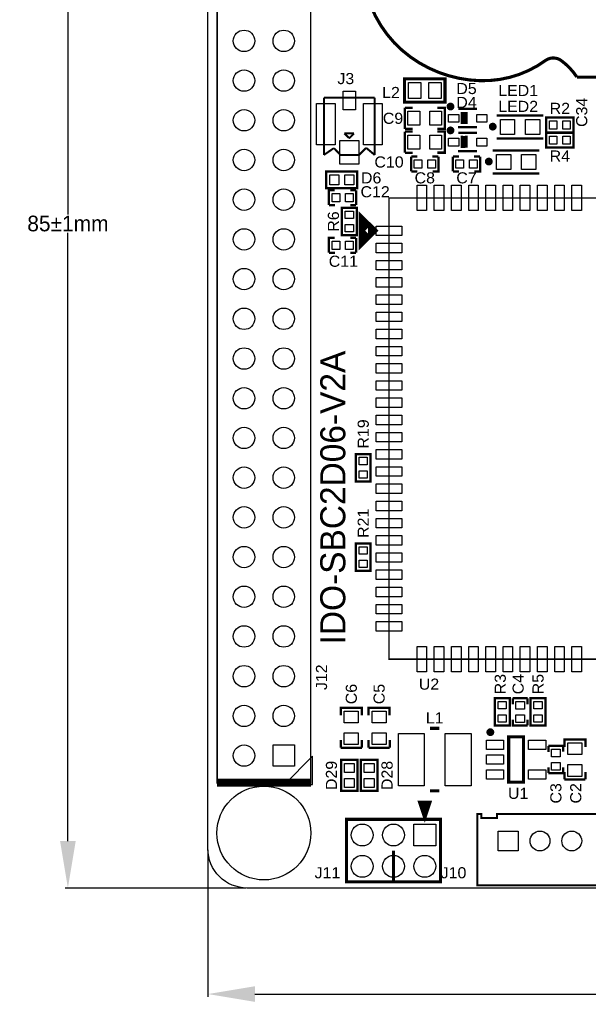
# Model space of a CAD drawing. Extents: x -12 to 154, y -7 to 87.
# Tile 1 of 7: x -12 to 24, y -7 to 56. Entities that reach past the tile are written whole.
import ezdxf
from ezdxf.enums import TextEntityAlignment as Align

# ---------------------------------------------------------------- set-up
doc = ezdxf.new("R2010")
doc.units = 0
doc.header["$MEASUREMENT"] = 0
doc.layers.get('0').update_dxf_attribs({"linetype": 'CONTINUOUS'})
doc.layers.get('Defpoints').update_dxf_attribs({"linetype": 'CONTINUOUS'})
for name, color, linetype in [('BG_OUTLINE', 6, 'CONTINUOUS'), ('BG_SILKSCREEN_TOP', 7, 'CONTINUOUS'), ('PG_SILKSCREEN_TOP', 7, 'CONTINUOUS'), ('PIN_TOP', 3, 'CONTINUOUS'), ('RD_SILKSCREEN_TOP', 2, 'CONTINUOUS')]:
    doc.layers.add(name, color=color, linetype=linetype)
doc.dimstyles.get("Standard").update_dxf_attribs({"dimtxt": 0.18, "dimasz": 0.18, "dimexe": 0.18, "dimexo": 0.0625, "dimgap": 0.09, "dimtad": 0, "dimtih": 1, "dimtoh": 1, "dimdec": 4, "dimzin": 0, "dimdsep": 46, "dimtxsty": 'STANDARD', "dimcen": 0.09, "dimadec": 0, "dimazin": 0, "dimtfac": 1, "dimtdec": 4, "dimtofl": 0, "dimtmove": 0, "dimatfit": 3, "dimfxl": 1, "dimtolj": 1, "dimtzin": 0, "dimarcsym": 0})

# ---------------------------------------------------------------- blocks, each defined once
blk = doc.blocks.new('*D9')
at = {"color": 0, "linetype": 'Continuous', "lineweight": -2, "transparency": 16777216}
for p, q in [((0.107, 2.603), (0.107, -6.797)), ((56.107, 2.603), (56.107, -6.797)), ((3.107, -6.617), (25.35, -6.617)), ((53.107, -6.617), (30.864, -6.617))]:
    blk.add_line(p, q, dxfattribs=at)
at = {"color": 0, "linetype": 'Continuous', "transparency": 16777216}
for points in [[(3.107, -6.117), (3.107, -7.117), (0.107, -6.617)], [(53.107, -6.117), (53.107, -7.117), (56.107, -6.617)]]:
    blk.add_solid(points, dxfattribs=at)
at = {"layer": 'Defpoints', "color": 0, "linetype": 'Continuous', "transparency": 16777216}
for p in [(0.107, 2.666), (56.107, 2.666), (56.107, -6.617)]:
    blk.add_point(p, dxfattribs=at)
at = {"color": 0, "linetype": 'Continuous', "transparency": 16777216, "insert": (28.107, -6.617), "char_height": 1, "attachment_point": 5}
blk.add_mtext('\\A1;56±1mm', dxfattribs=at)
blk = doc.blocks.new('*D10')
at = {"color": 0, "linetype": 'Continuous', "lineweight": -2, "transparency": 16777216}
for p, q in [((2.544, 85.166), (-9.029, 85.166)), ((-8.849, 82.166), (-8.849, 43.256)), ((-8.849, 3.166), (-8.849, 42.076)), ((2.544, 0.166), (-9.029, 0.166))]:
    blk.add_line(p, q, dxfattribs=at)
at = {"color": 0, "linetype": 'Continuous', "transparency": 16777216}
for points in [[(-9.349, 82.166), (-8.349, 82.166), (-8.849, 85.166)], [(-9.349, 3.166), (-8.349, 3.166), (-8.849, 0.166)]]:
    blk.add_solid(points, dxfattribs=at)
at = {"layer": 'Defpoints', "color": 0, "linetype": 'Continuous', "transparency": 16777216}
for p in [(2.607, 85.166), (-8.849, 0.166), (2.607, 0.166)]:
    blk.add_point(p, dxfattribs=at)
at = {"color": 0, "linetype": 'Continuous', "transparency": 16777216, "insert": (-8.849, 42.666), "char_height": 1, "attachment_point": 5}
blk.add_mtext('\\A1;85±1mm', dxfattribs=at)

msp = doc.modelspace()

# ---------------------------------------------------------------- linework, layer by layer
at = {"layer": 'BG_OUTLINE'}
msp.add_lwpolyline([(0.10691, 2.6657), (0.10691, 82.6657, -0.414214), (2.6069, 85.16569), (53.6069, 85.16569, -0.414211), (56.1069, 82.6657), (56.1069, 2.6657, -0.414213), (53.6069, 0.16571), (2.6069, 0.16571, -0.414216)], format="xyb", close=True, dxfattribs=at)
at = {"layer": 'PG_SILKSCREEN_TOP'}
for points, const_width in [([(10.00511, 59.309, 0.241056), (13.07589, 53.30949, 0.149983), (17.49549, 51.80841, 0.165562), (21.6865, 53.0987, -0.32438), (22.6873, 53.0987, -0.091555), (23.69571, 52.0395), (25.0063, 52.0395, 0.42567), (25.9766, 53.0479), (25.9766, 65.5701, 0.42567), (25.0063, 66.57851), (23.69571, 66.57851, -0.012062), (22.6873, 65.5193, -0.414642), (21.6865, 65.5193, 0.246616), (17.49549, 66.8096, 0.071285), (13.07589, 65.30851, 0.28245), (10.00511, 60.30981)], 0.20071), ([(15.7382, 50.15301, 1.000012), (15.48821, 50.15299, 0.999988), (15.7382, 50.15301)], 0.25001), ([(15.73822, 48.62901, 1.000012), (15.48818, 48.62899, 0.999988), (15.73822, 48.62901)], 0.25001), ([(18.44101, 48.86919, 0.99995), (18.191, 48.86922, 1.00005), (18.44101, 48.86919)], 0.25001), ([(18.18701, 46.63399, 0.99995), (17.937, 46.63402, 1.00005), (18.18701, 46.63399)], 0.25001), ([(18.28701, 10.13201, 1.000028), (18.037, 10.13198, 0.999972), (18.28701, 10.13201)], 0.25001)]:
    msp.add_lwpolyline(points, format="xyb", dxfattribs=dict(at, const_width=const_width))
for points, const_width in [([(4.29108, 6.8961), (0.69291, 6.8961), (0.69291, 58.61609), (6.67309, 58.61609), (6.67309, 6.8961), (4.29108, 6.8961)], 0.10008), ([(15.1638, 50.4315), (12.6746, 50.4315), (12.6746, 51.9301), (15.2654, 51.9301), (15.2654, 50.4315), (15.1638, 50.4315)], 0.2), ([(7.51901, 50.722), (10.76899, 50.722)], 0.127), ([(7.51901, 47.0583), (7.51901, 50.722)], 0.127), ([(10.76899, 50.722), (10.76899, 47.0583)], 0.127), ([(12.695, 48.72799), (12.695, 50.078)], 0.15001), ([(13.18499, 50.07331), (12.71001, 50.07331)], 0.15001), ([(14.77, 48.72799), (15.245, 48.72799), (15.245, 50.078), (14.77, 50.078)], 0.15001), ([(16.1132, 50.003), (17.3132, 50.003)], 0.15001), ([(16.33189, 49.8109), (16.33189, 49.03589)], 0.15001), ([(16.48821, 49.803), (16.48821, 49.02799)], 0.15001), ([(16.6273, 49.81301), (16.6273, 49.038)], 0.15001), ([(18.566, 49.58169), (21.541, 49.58169)], 0.15001), ([(23.406, 48.4962), (21.731, 48.4962), (21.731, 49.4462), (23.481, 49.4462), (23.481, 48.4962), (23.406, 48.4962)], 0.15001), ([(12.695, 47.20399), (12.695, 48.554)], 0.15001), ([(12.71001, 48.7233), (13.18499, 48.7233)], 0.15001), ([(13.18499, 48.54931), (12.71001, 48.54931)], 0.15001), ([(14.77, 47.20399), (15.245, 47.20399), (15.245, 48.554), (14.77, 48.554)], 0.15001), ([(16.08821, 48.828), (17.3132, 48.828)], 0.15001), ([(16.1132, 48.479), (17.3132, 48.479)], 0.15001), ([(23.406, 47.53099), (21.731, 47.53099), (21.731, 48.48101), (23.481, 48.48101), (23.481, 47.53099), (23.406, 47.53099)], 0.15001), ([(8.836, 48.43099), (9.4456, 48.43099)], 0.127), ([(9.1154, 48.15159), (8.836, 48.43099)], 0.127), ([(9.4456, 48.43099), (9.1281, 48.11349)], 0.127), ([(9.1281, 48.11349), (9.1281, 48.15159)], 0.127), ([(16.33189, 48.2869), (16.33189, 47.51189)], 0.15001), ([(16.48821, 48.279), (16.48821, 47.50399)], 0.15001), ([(16.6273, 48.28901), (16.6273, 47.514)], 0.15001), ([(21.541, 48.10671), (18.566, 48.10671)], 0.15001), ([(8.15929, 47.49569), (7.51901, 47.0583)], 0.127), ([(8.57969, 47.0583), (8.15929, 47.49569)], 0.127), ([(10.22299, 47.5123), (9.76899, 47.0583)], 0.127), ([(10.76899, 47.0583), (10.22299, 47.5123)], 0.127), ([(12.71001, 47.1993), (13.18499, 47.1993)], 0.15001), ([(16.08821, 47.30399), (17.3132, 47.30399)], 0.15001), ([(18.312, 47.34649), (21.287, 47.34649)], 0.15001), ([(9.76899, 47.0583), (8.57969, 47.0583)], 0.127), ([(13.095, 46.95701), (13.095, 46.007)], 0.15001), ([(13.4839, 46.95861), (13.10889, 46.95861)], 0.15001), ([(14.8339, 46.95861), (14.4589, 46.95861)], 0.15001), ([(14.84501, 46.95701), (14.84501, 46.007), (14.47, 46.007)], 0.15001), ([(15.762, 46.95701), (15.762, 46.007)], 0.15001), ([(16.15089, 46.95861), (15.77589, 46.95861)], 0.15001), ([(17.5009, 46.95861), (17.1259, 46.95861)], 0.15001), ([(17.512, 46.95701), (17.512, 46.007), (17.137, 46.007)], 0.15001), ([(9.58898, 44.94101), (7.66399, 44.94101), (7.66399, 45.99099), (9.63899, 45.99099), (9.63899, 44.94101), (9.58898, 44.94101)], 0.15001), ([(13.4839, 46.00859), (13.10889, 46.00859)], 0.15001), ([(16.15089, 46.00859), (15.77589, 46.00859)], 0.15001), ([(21.287, 45.87151), (18.312, 45.87151)], 0.15001), ([(7.839, 43.84799), (7.839, 44.798), (8.214, 44.798)], 0.15001), ([(9.20011, 44.79641), (9.57511, 44.79641)], 0.15001), ([(9.58901, 43.84799), (9.58901, 44.798)], 0.15001), ([(11.684, 44.307), (11.684, 14.80701), (41.18399, 14.80701), (41.18399, 44.307), (11.684, 44.307)], 0.1), ([(7.8501, 43.84639), (8.2251, 43.84639)], 0.15001), ([(8.66899, 41.999), (8.66899, 43.67401), (9.619, 43.67401), (9.619, 41.92399), (8.66899, 41.92399), (8.66899, 41.999)], 0.15001), ([(9.20011, 43.84639), (9.57511, 43.84639)], 0.15001), ([(10.03399, 42.75699), (10.03399, 41.65699), (10.584, 42.207), (10.03399, 42.75699)], 0.6), ([(7.839, 40.8), (7.839, 41.75001), (8.214, 41.75001)], 0.15001), ([(9.20011, 41.7484), (9.57511, 41.7484)], 0.15001), ([(9.58901, 40.8), (9.58901, 41.75001)], 0.15001), ([(7.8501, 40.79839), (8.2251, 40.79839)], 0.15001), ([(9.20011, 40.79839), (9.57511, 40.79839)], 0.15001), ([(9.558, 26.251), (9.558, 27.926), (10.50801, 27.926), (10.50801, 26.176), (9.558, 26.176), (9.558, 26.251)], 0.15001), ([(9.558, 20.536), (9.558, 22.21101), (10.50801, 22.21101), (10.50801, 20.461), (9.558, 20.461), (9.558, 20.536)], 0.15001), ([(19.39801, 12.23), (19.39801, 10.55499), (18.44799, 10.55499), (18.44799, 12.305), (19.39801, 12.305), (19.39801, 12.23)], 0.15001), ([(20.541, 12.305), (19.59099, 12.305)], 0.15001), ([(19.59259, 11.9161), (19.59259, 12.29111)], 0.15001), ([(20.54261, 11.9161), (20.54261, 12.29111)], 0.15001), ([(20.734, 10.63), (20.734, 12.305), (21.684, 12.305), (21.684, 10.55499), (20.734, 10.55499), (20.734, 10.63)], 0.15001), ([(9.946, 11.214), (9.946, 11.689), (8.596, 11.689), (8.596, 11.214)], 0.15001), ([(11.72401, 11.214), (11.72401, 11.689), (10.374, 11.689), (10.374, 11.214)], 0.15001), ([(20.541, 10.55499), (19.59099, 10.55499), (19.59099, 10.93)], 0.15001), ([(20.54261, 10.5661), (20.54261, 10.9411)], 0.15001), ([(14.905, 10.382), (14.305, 10.382)], 0.2), ([(8.60069, 9.62899), (8.60069, 9.15401)], 0.15001), ([(9.9507, 9.15401), (9.9507, 9.62899)], 0.15001), ([(10.37869, 9.62899), (10.37869, 9.15401)], 0.15001), ([(11.7287, 9.15401), (11.7287, 9.62899)], 0.15001), ([(19.337, 6.93199), (19.337, 9.83201), (20.28701, 9.83201), (20.28701, 6.93199), (19.337, 6.93199)], 0.2), ([(24.2462, 9.182), (24.2462, 9.657), (22.89619, 9.657), (22.89619, 9.182)], 0.15001), ([(9.946, 9.139), (8.596, 9.139)], 0.15001), ([(11.72401, 9.139), (10.374, 9.139)], 0.15001), ([(21.87539, 9.24591), (21.87539, 8.8709)], 0.15001), ([(21.877, 9.257), (22.827, 9.257), (22.827, 8.882)], 0.15001), ([(8.61901, 6.44101), (8.61901, 8.366), (9.66899, 8.366), (9.66899, 6.391), (8.61901, 6.391), (8.61901, 6.44101)], 0.15001), ([(9.88901, 6.44101), (9.88901, 8.366), (10.93899, 8.366), (10.93899, 6.391), (9.88901, 6.391), (9.88901, 6.44101)], 0.15001), ([(21.87539, 7.89589), (21.87539, 7.52089)], 0.15001), ([(21.877, 7.50699), (22.827, 7.50699)], 0.15001), ([(22.8254, 7.89589), (22.8254, 7.52089)], 0.15001), ([(22.90089, 7.59699), (22.90089, 7.12201)], 0.15001), ([(24.2509, 7.12201), (24.2509, 7.59699)], 0.15001), ([(6.69112, 6.8961), (0.69088, 6.8961)], 0.508), ([(24.2462, 7.107), (22.89619, 7.107)], 0.15001), ([(14.905, 6.382), (14.305, 6.382)], 0.2), ([(13.97, 4.656), (13.63701, 5.656), (14.30299, 5.656), (13.97, 4.656)], 0.2), ([(13.97, 4.656), (13.70299, 5.656)], 0.2), ([(13.97, 4.656), (13.903, 5.656)], 0.2), ([(13.97, 4.656), (14.10299, 5.656)], 0.2), ([(14.97, 4.556), (8.97001, 4.556), (8.97001, 0.55601), (14.97, 0.55601), (14.97, 4.556)], 0.2), ([(27.3812, 4.9022), (27.3812, 0.3302), (17.3228, 0.3302), (17.3228, 4.9022), (17.5768, 4.9022), (17.5768, 4.6482), (18.5928, 4.6482), (18.5928, 4.9022), (26.1112, 4.9022), (26.1112, 4.6482), (27.1272, 4.6482), (27.1272, 4.9022), (27.3812, 4.9022)], 0.127), ([(11.97, 2.556), (11.97, 0.55601)], 0.2)]:
    msp.add_lwpolyline(points, dxfattribs=dict(at, const_width=const_width))
msp.add_lwpolyline([(6.79094, 8.59409), (4.99288, 6.79602), (6.79094, 6.79602)], close=True, dxfattribs=at)
at = {"layer": 'PIN_TOP'}
for points in [[(12.91999, 51.69099), (13.71999, 51.69099), (13.71999, 50.67101), (12.91999, 50.67101)], [(14.22001, 51.69099), (15.02001, 51.69099), (15.02001, 50.67101), (14.22001, 50.67101)], [(8.744, 51.14699), (9.544, 51.14699), (9.544, 49.94699), (8.744, 49.94699)], [(7.044, 50.347), (8.244, 50.347), (8.244, 47.697), (7.044, 47.697)], [(10.044, 50.347), (11.244, 50.347), (11.244, 47.697), (10.044, 47.697)], [(12.895, 49.853), (13.64501, 49.853), (13.64501, 48.953), (12.895, 48.953)], [(14.29499, 49.853), (15.045, 49.853), (15.045, 48.953), (14.29499, 48.953)], [(15.48818, 49.15299), (15.48818, 49.65299), (16.13819, 49.65299), (16.13819, 49.15299)], [(17.28818, 49.15299), (17.28818, 49.65299), (17.93819, 49.65299), (17.93819, 49.15299)], [(19.716, 48.36919), (18.816, 48.36919), (18.816, 49.3192), (19.716, 49.3192)], [(21.316, 48.36919), (20.416, 48.36919), (20.416, 49.3192), (21.316, 49.3192)], [(21.941, 49.23119), (22.411, 49.23119), (22.411, 48.71121), (21.941, 48.71121)], [(22.801, 49.23119), (23.271, 49.23119), (23.271, 48.71121), (22.801, 48.71121)], [(8.544, 47.972), (9.744, 47.972), (9.744, 46.472), (8.544, 46.472)], [(12.895, 48.329), (13.64501, 48.329), (13.64501, 47.429), (12.895, 47.429)], [(14.29499, 48.329), (15.045, 48.329), (15.045, 47.429), (14.29499, 47.429)], [(15.48818, 47.62899), (15.48818, 48.12899), (16.13819, 48.12899), (16.13819, 47.62899)], [(17.28818, 47.62899), (17.28818, 48.12899), (17.93819, 48.12899), (17.93819, 47.62899)], [(21.941, 48.26599), (22.411, 48.26599), (22.411, 47.74601), (21.941, 47.74601)], [(22.801, 48.26599), (23.271, 48.26599), (23.271, 47.74601), (22.801, 47.74601)], [(13.29501, 46.752), (13.785, 46.752), (13.785, 46.212), (13.29501, 46.212)], [(14.155, 46.752), (14.64499, 46.752), (14.64499, 46.212), (14.155, 46.212)], [(15.96201, 46.752), (16.452, 46.752), (16.452, 46.212), (15.96201, 46.212)], [(16.822, 46.752), (17.31199, 46.752), (17.31199, 46.212), (16.822, 46.212)], [(19.462, 46.13399), (18.562, 46.13399), (18.562, 47.084), (19.462, 47.084)], [(21.062, 46.13399), (20.162, 46.13399), (20.162, 47.084), (21.062, 47.084)], [(7.89898, 45.77599), (8.46898, 45.77599), (8.46898, 45.15601), (7.89898, 45.15601)], [(8.859, 45.77599), (9.429, 45.77599), (9.429, 45.15601), (8.859, 45.15601)], [(13.4792, 43.4942), (13.4792, 45.1198), (14.0888, 45.1198), (14.0888, 43.4942)], [(14.57919, 43.4942), (14.57919, 45.1198), (15.18879, 45.1198), (15.18879, 43.4942)], [(15.67919, 43.4942), (15.67919, 45.1198), (16.28879, 45.1198), (16.28879, 43.4942)], [(16.77919, 43.4942), (16.77919, 45.1198), (17.38879, 45.1198), (17.38879, 43.4942)], [(17.87921, 43.4942), (17.87921, 45.1198), (18.48881, 45.1198), (18.48881, 43.4942)], [(18.97921, 43.4942), (18.97921, 45.1198), (19.58881, 45.1198), (19.58881, 43.4942)], [(20.07921, 43.4942), (20.07921, 45.1198), (20.68881, 45.1198), (20.68881, 43.4942)], [(21.17921, 43.4942), (21.17921, 45.1198), (21.78881, 45.1198), (21.78881, 43.4942)], [(22.2792, 43.4942), (22.2792, 45.1198), (22.8888, 45.1198), (22.8888, 43.4942)], [(23.3792, 43.4942), (23.3792, 45.1198), (23.9888, 45.1198), (23.9888, 43.4942)], [(8.529, 44.053), (8.03901, 44.053), (8.03901, 44.593), (8.529, 44.593)], [(9.389, 44.053), (8.899, 44.053), (8.899, 44.593), (9.389, 44.593)], [(9.40399, 43.464), (9.40399, 42.994), (8.88401, 42.994), (8.88401, 43.464)], [(9.40399, 42.604), (9.40399, 42.134), (8.88401, 42.134), (8.88401, 42.604)], [(10.8712, 41.9022), (10.8712, 42.5118), (12.4968, 42.5118), (12.4968, 41.9022)], [(8.529, 41.005), (8.03901, 41.005), (8.03901, 41.545), (8.529, 41.545)], [(9.389, 41.005), (8.899, 41.005), (8.899, 41.545), (9.389, 41.545)], [(10.8712, 40.8022), (10.8712, 41.4118), (12.4968, 41.4118), (12.4968, 40.8022)], [(10.8712, 39.70221), (10.8712, 40.31181), (12.4968, 40.31181), (12.4968, 39.70221)], [(10.8712, 38.60221), (10.8712, 39.21181), (12.4968, 39.21181), (12.4968, 38.60221)], [(10.8712, 37.50221), (10.8712, 38.11181), (12.4968, 38.11181), (12.4968, 37.50221)], [(10.8712, 36.40219), (10.8712, 37.01179), (12.4968, 37.01179), (12.4968, 36.40219)], [(10.8712, 35.30219), (10.8712, 35.91179), (12.4968, 35.91179), (12.4968, 35.30219)], [(10.8712, 34.20219), (10.8712, 34.81179), (12.4968, 34.81179), (12.4968, 34.20219)], [(10.8712, 33.10219), (10.8712, 33.71179), (12.4968, 33.71179), (12.4968, 33.10219)], [(10.8712, 32.0022), (10.8712, 32.6118), (12.4968, 32.6118), (12.4968, 32.0022)], [(10.8712, 30.9022), (10.8712, 31.5118), (12.4968, 31.5118), (12.4968, 30.9022)], [(10.8712, 29.8022), (10.8712, 30.4118), (12.4968, 30.4118), (12.4968, 29.8022)], [(10.8712, 28.7022), (10.8712, 29.3118), (12.4968, 29.3118), (12.4968, 28.7022)], [(10.29299, 27.716), (10.29299, 27.246), (9.77301, 27.246), (9.77301, 27.716)], [(10.8712, 27.60221), (10.8712, 28.2118), (12.4968, 28.2118), (12.4968, 27.60221)], [(10.8712, 26.50221), (10.8712, 27.11181), (12.4968, 27.11181), (12.4968, 26.50221)], [(10.29299, 26.856), (10.29299, 26.386), (9.77301, 26.386), (9.77301, 26.856)], [(10.8712, 25.40221), (10.8712, 26.01181), (12.4968, 26.01181), (12.4968, 25.40221)], [(10.8712, 24.30221), (10.8712, 24.91181), (12.4968, 24.91181), (12.4968, 24.30221)], [(10.8712, 23.20219), (10.8712, 23.81179), (12.4968, 23.81179), (12.4968, 23.20219)], [(10.8712, 22.10219), (10.8712, 22.71179), (12.4968, 22.71179), (12.4968, 22.10219)], [(10.29299, 22.001), (10.29299, 21.531), (9.77301, 21.531), (9.77301, 22.001)], [(10.8712, 21.00219), (10.8712, 21.61179), (12.4968, 21.61179), (12.4968, 21.00219)], [(10.29299, 21.141), (10.29299, 20.671), (9.77301, 20.671), (9.77301, 21.141)], [(10.8712, 19.90219), (10.8712, 20.51179), (12.4968, 20.51179), (12.4968, 19.90219)], [(10.8712, 18.8022), (10.8712, 19.4118), (12.4968, 19.4118), (12.4968, 18.8022)], [(10.8712, 17.7022), (10.8712, 18.3118), (12.4968, 18.3118), (12.4968, 17.7022)], [(10.8712, 16.6022), (10.8712, 17.2118), (12.4968, 17.2118), (12.4968, 16.6022)], [(13.4792, 13.99421), (13.4792, 15.61981), (14.0888, 15.61981), (14.0888, 13.99421)], [(14.57919, 13.99421), (14.57919, 15.61981), (15.18879, 15.61981), (15.18879, 13.99421)], [(15.67919, 13.99421), (15.67919, 15.61981), (16.28879, 15.61981), (16.28879, 13.99421)], [(16.77919, 13.99421), (16.77919, 15.61981), (17.38879, 15.61981), (17.38879, 13.99421)], [(17.87921, 13.99421), (17.87921, 15.61981), (18.48881, 15.61981), (18.48881, 13.99421)], [(18.97921, 13.99421), (18.97921, 15.61981), (19.58881, 15.61981), (19.58881, 13.99421)], [(20.07921, 13.99421), (20.07921, 15.61981), (20.68881, 15.61981), (20.68881, 13.99421)], [(21.17921, 13.99421), (21.17921, 15.61981), (21.78881, 15.61981), (21.78881, 13.99421)], [(22.2792, 13.99421), (22.2792, 15.61981), (22.8888, 15.61981), (22.8888, 13.99421)], [(23.3792, 13.99421), (23.3792, 15.61981), (23.9888, 15.61981), (23.9888, 13.99421)], [(18.66301, 11.625), (18.66301, 12.095), (19.18299, 12.095), (19.18299, 11.625)], [(20.336, 12.10499), (20.336, 11.615), (19.796, 11.615), (19.796, 12.10499)], [(21.46899, 12.095), (21.46899, 11.625), (20.94901, 11.625), (20.94901, 12.095)], [(8.82099, 10.73899), (8.82099, 11.489), (9.72099, 11.489), (9.72099, 10.73899)], [(10.59899, 10.73899), (10.59899, 11.489), (11.49899, 11.489), (11.49899, 10.73899)], [(18.66301, 10.765), (18.66301, 11.235), (19.18299, 11.235), (19.18299, 10.765)], [(20.336, 11.245), (20.336, 10.75501), (19.796, 10.75501), (19.796, 11.245)], [(21.46899, 11.235), (21.46899, 10.765), (20.94901, 10.765), (20.94901, 11.235)], [(8.82099, 9.339), (8.82099, 10.08901), (9.72099, 10.08901), (9.72099, 9.339)], [(10.59899, 9.339), (10.59899, 10.08901), (11.49899, 10.08901), (11.49899, 9.339)], [(12.28, 10.057), (13.93001, 10.057), (13.93001, 6.707), (12.28, 6.707)], [(15.27999, 10.057), (16.93, 10.057), (16.93, 6.707), (15.27999, 6.707)], [(17.91198, 9.03201), (17.91198, 9.63201), (19.01198, 9.63201), (19.01198, 9.03201)], [(20.612, 9.03201), (20.612, 9.63201), (21.712, 9.63201), (21.712, 9.03201)], [(23.12119, 8.70699), (23.12119, 9.457), (24.02119, 9.457), (24.02119, 8.70699)], [(5.6388, 9.3218), (5.6388, 7.9502), (4.2672, 7.9502), (4.2672, 9.3218)], [(22.082, 8.56699), (22.082, 9.05698), (22.622, 9.05698), (22.622, 8.56699)], [(17.91198, 8.082), (17.91198, 8.682), (19.01198, 8.682), (19.01198, 8.082)], [(22.082, 7.707), (22.082, 8.19699), (22.622, 8.19699), (22.622, 7.707)], [(9.45399, 8.13101), (9.45399, 7.56101), (8.83401, 7.56101), (8.83401, 8.13101)], [(10.72399, 8.13101), (10.72399, 7.56101), (10.10401, 7.56101), (10.10401, 8.13101)], [(17.91198, 7.13199), (17.91198, 7.73199), (19.01198, 7.73199), (19.01198, 7.13199)], [(20.612, 7.13199), (20.612, 7.73199), (21.712, 7.73199), (21.712, 7.13199)], [(23.12119, 7.307), (23.12119, 8.05701), (24.02119, 8.05701), (24.02119, 7.307)], [(9.45399, 7.17099), (9.45399, 6.60099), (8.83401, 6.60099), (8.83401, 7.17099)], [(10.72399, 7.17099), (10.72399, 6.60099), (10.10401, 6.60099), (10.10401, 7.17099)], [(14.67, 4.256), (14.67, 2.856), (13.27, 2.856), (13.27, 4.256)], [(19.939, 3.81), (19.939, 2.54), (18.669, 2.54), (18.669, 3.81)]]:
    msp.add_lwpolyline(points, close=True, dxfattribs=at)
for centre, radius in [((2.413, 54.356), 0.6858), ((4.953, 54.356), 0.6858), ((2.413, 51.816), 0.6858), ((4.953, 51.816), 0.6858), ((2.413, 49.276), 0.6858), ((4.953, 49.276), 0.6858), ((2.413, 46.736), 0.6858), ((4.953, 46.736), 0.6858), ((2.413, 44.196), 0.6858), ((4.953, 44.196), 0.6858), ((2.413, 41.656), 0.6858), ((4.953, 41.656), 0.6858), ((2.413, 39.116), 0.6858), ((4.953, 39.116), 0.6858), ((2.413, 36.576), 0.6858), ((4.953, 36.576), 0.6858), ((2.413, 34.036), 0.6858), ((4.953, 34.036), 0.6858), ((2.413, 31.496), 0.6858), ((4.953, 31.496), 0.6858), ((2.413, 28.956), 0.6858), ((4.953, 28.956), 0.6858), ((2.413, 26.416), 0.6858), ((4.953, 26.416), 0.6858), ((2.413, 23.876), 0.6858), ((4.953, 23.876), 0.6858), ((2.413, 21.336), 0.6858), ((4.953, 21.336), 0.6858), ((2.413, 18.796), 0.6858), ((4.953, 18.796), 0.6858), ((2.413, 16.256), 0.6858), ((4.953, 16.256), 0.6858), ((2.413, 13.716), 0.6858), ((4.953, 13.716), 0.6858), ((2.413, 11.176), 0.6858), ((4.953, 11.176), 0.6858), ((2.413, 8.636), 0.6858), ((3.683, 3.683), 2.99999), ((9.97001, 3.556), 0.7), ((11.97, 3.556), 0.7), ((21.336, 3.175), 0.635), ((23.368, 3.175), 0.635), ((9.97001, 1.556), 0.7), ((11.97, 1.556), 0.7), ((13.97, 1.556), 0.7)]:
    msp.add_circle(centre, radius, dxfattribs=at)

# ---------------------------------------------------------------- texts
at = {"layer": 'BG_SILKSCREEN_TOP'}
msp.add_text('IDO-SBC2D06-V2A', height=1.6002, rotation=90, dxfattribs=at).set_placement((8.89, 15.748))
at = {"layer": 'RD_SILKSCREEN_TOP', "width": 1.071429}
for s, p in [('J3', (8.382, 51.5874)), ('U2', (13.589, 12.8524)), ('J10', (14.986, 0.7874))]:
    msp.add_text(s, height=0.7112, dxfattribs=at).set_placement(p)
for s, p in [('D5', (16.637, 50.9524)), ('L2', (11.811, 50.6984)), ('LED1', (19.939, 50.8254)), ('D4', (16.637, 50.0634)), ('LED2', (19.939, 49.8094)), ('R2', (22.606, 49.6824)), ('C9', (11.938, 49.0474)), ('R4', (22.606, 46.6344)), ('C10', (11.684, 46.2534)), ('D6', (10.541, 45.2374)), ('C8', (13.97, 45.2374)), ('C7', (16.637, 45.2374)), ('C12', (10.795, 44.3484)), ('C11', (8.763, 39.9034)), ('L1', (14.605, 10.6934)), ('U1', (19.939, 5.8674)), ('J11', (7.747, 0.7874))]:
    msp.add_text(s, height=0.7112, dxfattribs=at).set_placement(p, align=Align.CENTER)
for s, p in [('C34', (24.3586, 49.784)), ('R6', (8.4836, 42.799)), ('R19', (10.3886, 29.21)), ('R21', (10.3886, 23.495)), ('R3', (19.1516, 13.208)), ('C4', (20.2946, 13.208)), ('R5', (21.5646, 13.208)), ('C6', (9.6266, 12.573)), ('C5', (11.4046, 12.573)), ('D29', (8.3566, 7.366)), ('D28', (11.9126, 7.366)), ('C3', (22.7076, 6.223)), ('C2', (23.9776, 6.223))]:
    msp.add_text(s, height=0.7112, rotation=90, dxfattribs=at).set_placement(p, align=Align.CENTER)
msp.add_text('J12', height=0.7112, rotation=90, dxfattribs=at).set_placement((7.7216, 12.827))

# ---------------------------------------------------------------- dimensions: what is measured, and where the dimension line sits
at = {"linetype": 'Continuous'}
dim = msp.add_linear_dim(base=(-8.84895, 0.16571), p1=(2.6069, 85.16569), p2=(2.6069, 0.16571), angle=90, text='85±1mm', dimstyle='Standard', override={"dimtxt": 1, "dimasz": 3}, dxfattribs=at)
dim.commit()
dim.dimension.update_dxf_attribs({"geometry": '*D10', "text_midpoint": (-8.84895, 42.6657)})
dim = msp.add_linear_dim(base=(56.1069, -6.6167), p1=(0.10691, 2.6657), p2=(56.1069, 2.6657), text='56±1mm', dimstyle='Standard', override={"dimtxt": 1, "dimasz": 3}, dxfattribs=at)
dim.commit()
dim.dimension.update_dxf_attribs({"geometry": '*D9', "text_midpoint": (28.1069, -6.6167)})

doc.saveas('drawing.dxf')
